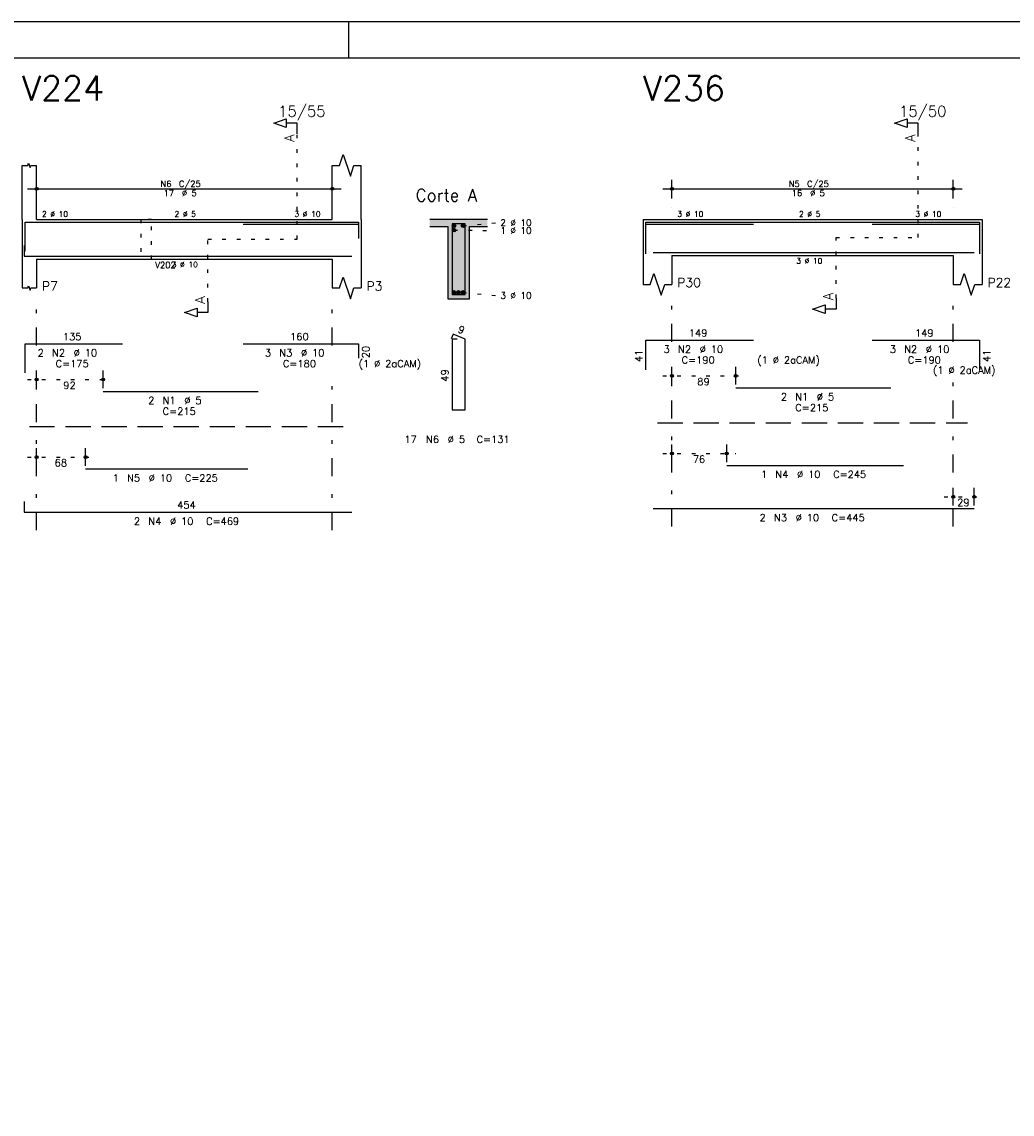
# Model space of a CAD drawing. Extents: x 0 to 84.1, y 0 to 59.4.
# Tile 5 of 6: x 38 to 65.5, y 29.1 to 59.4. Entities that reach past the tile are written whole.
import ezdxf

# ---------------------------------------------------------------- set-up
doc = ezdxf.new("R2010")
doc.units = 0
for name, pattern in [('ESTILO_TQS_0001', [1, 0.7, -0.3]), ('ESTILO_TQS_0002', [0.4, 0.1, -0.3]), ('ESTILO_TQS_0003', [1.5, 0.5, -0.4, 0.1, -0.5])]:
    doc.linetypes.add(name, pattern=pattern)
for name, color, linetype in [('1', 1, 'CONTINUOUS'), ('10', 10, 'CONTINUOUS'), ('2', 2, 'CONTINUOUS'), ('4', 4, 'CONTINUOUS'), ('6', 6, 'CONTINUOUS'), ('7', 7, 'CONTINUOUS')]:
    doc.layers.add(name, color=color, linetype=linetype)
doc.styles.get("Standard").update_dxf_attribs({"font": 'ROMANS.SHX'})

msp = doc.modelspace()

# ---------------------------------------------------------------- linework, layer by layer
at = {"layer": '1', "linetype": 'ESTILO_TQS_0002'}
for p, q in [((45.66833, 53.37), (45.66833, 56.29)), ((62.885, 53.42), (62.885, 56.29)), ((50.01833, 53.625), (51.21333, 53.614)), ((50.26833, 53.745), (51.21333, 53.83)), ((43.19333, 51.635), (43.19333, 53.37)), ((43.19333, 53.37), (45.66833, 53.37)), ((60.61, 51.735), (60.61, 53.42)), ((60.61, 53.42), (62.885, 53.42)), ((50.26833, 51.895), (51.21333, 51.81)), ((38.19333, 49.48), (40.53833, 49.48)), ((55.81, 49.58), (58.08, 49.58)), ((38.19333, 47.33), (40.05333, 47.33)), ((55.81, 47.43), (57.83, 47.43)), ((63.61, 46.23), (64.69, 46.23))]:
    msp.add_line(p, q, dxfattribs=at)
at = {"layer": '1', "linetype": 'ESTILO_TQS_0001'}
for p, q in [((38.24333, 48.175), (47.04333, 48.175)), ((55.66, 48.275), (64.26, 48.275))]:
    msp.add_line(p, q, dxfattribs=at)
at = {"layer": '1', "linetype": 'ESTILO_TQS_0002'}
msp.add_lwpolyline([(41.33333, 53.92), (41.33333, 52.82), (41.63333, 52.82), (41.63333, 53.92), (41.33333, 53.92)], dxfattribs=at)
at = {"layer": '1', "linetype": 'CONTINUOUS'}
for centre in [(50.01833, 53.745), (50.01833, 53.625), (50.26833, 53.745), (50.01833, 51.895), (50.14333, 51.895), (50.26833, 51.895)]:
    msp.add_circle(centre, 0.05, dxfattribs=at)
for points in [[(50.06833, 53.745), (49.99333, 53.788301), (49.971345, 53.762101)], [(50.06833, 53.745), (49.971345, 53.762101), (49.971345, 53.727899)], [(50.06833, 53.745), (49.971345, 53.727899), (49.99333, 53.701699)], [(50.06833, 53.625), (49.99333, 53.668301), (49.971345, 53.642101)], [(50.06833, 53.625), (49.971345, 53.642101), (49.971345, 53.607899)], [(50.06833, 53.625), (49.971345, 53.607899), (49.99333, 53.581699)], [(50.06833, 53.745), (50.027012, 53.79424), (49.99333, 53.788301)], [(50.06833, 53.745), (49.99333, 53.701699), (50.027012, 53.69576)], [(50.06833, 53.625), (50.027012, 53.67424), (49.99333, 53.668301)], [(50.06833, 53.625), (49.99333, 53.581699), (50.027012, 53.57576)], [(50.06833, 53.745), (50.056632, 53.777139), (50.027012, 53.79424)], [(50.06833, 53.745), (50.027012, 53.69576), (50.056632, 53.712861)], [(50.06833, 53.625), (50.056632, 53.657139), (50.027012, 53.67424)], [(50.06833, 53.625), (50.027012, 53.57576), (50.056632, 53.592861)], [(50.06833, 53.745), (50.056632, 53.712861), (50.06833, 53.745)], [(50.06833, 53.625), (50.056632, 53.592861), (50.06833, 53.625)], [(50.31833, 53.745), (50.24333, 53.788301), (50.221345, 53.762101)], [(50.31833, 53.745), (50.221345, 53.762101), (50.221345, 53.727899)], [(50.31833, 53.745), (50.221345, 53.727899), (50.24333, 53.701699)], [(50.31833, 53.745), (50.277012, 53.79424), (50.24333, 53.788301)], [(50.31833, 53.745), (50.24333, 53.701699), (50.277012, 53.69576)], [(50.31833, 53.745), (50.306632, 53.777139), (50.277012, 53.79424)], [(50.31833, 53.745), (50.277012, 53.69576), (50.306632, 53.712861)], [(50.31833, 53.745), (50.306632, 53.712861), (50.31833, 53.745)], [(50.06833, 51.895), (49.99333, 51.938301), (49.971345, 51.912101)], [(50.06833, 51.895), (49.971345, 51.912101), (49.971345, 51.877899)], [(50.06833, 51.895), (49.971345, 51.877899), (49.99333, 51.851699)], [(50.06833, 51.895), (50.027012, 51.94424), (49.99333, 51.938301)], [(50.06833, 51.895), (49.99333, 51.851699), (50.027012, 51.84576)], [(50.06833, 51.895), (50.056632, 51.927139), (50.027012, 51.94424)], [(50.06833, 51.895), (50.027012, 51.84576), (50.056632, 51.862861)], [(50.06833, 51.895), (50.056632, 51.862861), (50.06833, 51.895)], [(50.19333, 51.895), (50.11833, 51.938301), (50.096345, 51.912101)], [(50.19333, 51.895), (50.096345, 51.912101), (50.096345, 51.877899)], [(50.19333, 51.895), (50.096345, 51.877899), (50.11833, 51.851699)], [(50.19333, 51.895), (50.152012, 51.94424), (50.11833, 51.938301)], [(50.19333, 51.895), (50.11833, 51.851699), (50.152012, 51.84576)], [(50.19333, 51.895), (50.181632, 51.927139), (50.152012, 51.94424)], [(50.19333, 51.895), (50.152012, 51.84576), (50.181632, 51.862861)], [(50.19333, 51.895), (50.181632, 51.862861), (50.19333, 51.895)], [(50.31833, 51.895), (50.24333, 51.938301), (50.221345, 51.912101)], [(50.31833, 51.895), (50.221345, 51.912101), (50.221345, 51.877899)], [(50.31833, 51.895), (50.221345, 51.877899), (50.24333, 51.851699)], [(50.31833, 51.895), (50.277012, 51.94424), (50.24333, 51.938301)], [(50.31833, 51.895), (50.24333, 51.851699), (50.277012, 51.84576)], [(50.31833, 51.895), (50.306632, 51.927139), (50.277012, 51.94424)], [(50.31833, 51.895), (50.277012, 51.84576), (50.306632, 51.862861)], [(50.31833, 51.895), (50.306632, 51.862861), (50.31833, 51.895)]]:
    msp.add_solid(points, dxfattribs=at)
at = {"layer": '10', "linetype": 'CONTINUOUS'}
for points in [[(49.34333, 53.92), (49.34333, 53.72), (49.84333, 53.72)], [(49.34333, 53.92), (49.84333, 53.72), (50.94333, 53.92)], [(49.84333, 53.72), (50.44333, 53.72), (50.94333, 53.92)], [(49.84333, 51.72), (50.44333, 51.72), (49.84333, 53.72)], [(50.44333, 51.72), (50.44333, 53.72), (49.84333, 53.72)], [(50.44333, 53.72), (50.94333, 53.72), (50.94333, 53.92)]]:
    msp.add_solid(points, dxfattribs=at)
at = {"layer": '2', "linetype": 'CONTINUOUS'}
for p, q in [((84.100006, 59.400002), (0, 59.400002)), ((47.100006, 58.400002), (47.100006, 59.400002)), ((38.04333, 53.92), (38.04333, 55.42)), ((38.44333, 53.92), (38.44333, 55.42)), ((46.64333, 53.92), (46.64333, 55.42)), ((47.44333, 53.92), (47.44333, 55.42)), ((38.44333, 54.5), (38.44333, 55.02)), ((46.64333, 54.5), (46.64333, 55.02)), ((56.06, 54.5), (56.06, 55.02)), ((63.86, 54.5), (63.86, 55.02)), ((38.19333, 54.77), (46.89333, 54.77)), ((55.81, 54.77), (64.11, 54.77)), ((38.44333, 54.25), (38.44333, 54.25)), ((46.64333, 54.25), (46.64333, 54.25)), ((56.06, 54.25), (56.06, 54.25)), ((63.86, 54.25), (63.86, 54.25)), ((38.04333, 53.92), (38.04333, 52.82)), ((38.44333, 53.92), (46.64333, 53.92)), ((47.44333, 53.92), (47.44333, 52.82)), ((50.94333, 53.92), (49.34333, 53.92)), ((49.34333, 53.72), (49.84333, 53.72)), ((49.84333, 53.72), (49.84333, 51.72)), ((50.44333, 51.72), (50.44333, 53.72)), ((50.44333, 53.72), (50.94333, 53.72)), ((55.26, 53.92), (55.26, 52.92)), ((55.26, 53.92), (56.06, 53.92)), ((56.06, 53.92), (63.86, 53.92)), ((63.86, 53.92), (64.66, 53.92)), ((64.66, 53.92), (64.66, 52.92)), ((38.04333, 52.82), (38.04333, 52.02)), ((38.44333, 52.82), (46.64333, 52.82)), ((38.44333, 52.82), (38.44333, 52.02)), ((46.64333, 52.82), (46.64333, 52.02)), ((47.44333, 52.82), (47.44333, 52.02)), ((55.26, 52.92), (55.26, 52.12)), ((56.06, 52.92), (63.86, 52.92)), ((56.06, 52.92), (56.06, 52.12)), ((63.86, 52.92), (63.86, 52.12)), ((64.66, 52.92), (64.66, 52.12)), ((49.84333, 51.72), (50.44333, 51.72)), ((38.44333, 49.24), (38.44333, 49.73)), ((40.28833, 49.24), (40.28833, 49.73)), ((56.06, 49.34), (56.06, 49.83)), ((57.83, 49.34), (57.83, 49.83)), ((38.44333, 49.14), (38.44333, 49.14)), ((40.28833, 49.14), (40.28833, 49.14)), ((56.06, 49.24), (56.06, 49.24)), ((57.83, 49.24), (57.83, 49.24)), ((38.44333, 47.09), (38.44333, 47.58)), ((39.80333, 47.09), (39.80333, 47.58)), ((56.06, 47.19), (56.06, 47.68)), ((57.58, 47.19), (57.58, 47.68)), ((38.44333, 46.99), (38.44333, 46.99)), ((39.80333, 46.99), (39.80333, 46.99)), ((56.06, 47.09), (56.06, 47.09)), ((57.58, 47.09), (57.58, 47.09)), ((63.86, 45.99), (63.86, 46.48)), ((64.44, 45.99), (64.44, 46.48)), ((63.86, 45.89), (63.86, 45.89)), ((64.44, 45.89), (64.44, 45.89))]:
    msp.add_line(p, q, dxfattribs=at)
at = {"layer": '2', "linetype": 'ESTILO_TQS_0003'}
for p, q in [((38.44333, 50.422), (38.44333, 51.67)), ((46.64333, 50.422), (46.64333, 51.67)), ((56.06, 50.522), (56.06, 51.72)), ((63.86, 50.522), (63.86, 51.72)), ((56.06, 45.4), (56.06, 49.718)), ((63.86, 45.4), (63.86, 49.718)), ((38.44333, 45.3), (38.44333, 49.618)), ((46.64333, 45.3), (46.64333, 49.618))]:
    msp.add_line(p, q, dxfattribs=at)
at = {"layer": '2', "linetype": 'CONTINUOUS'}
for points in [[(83.100006, 1), (2.5, 1), (2.5, 58.400002), (83.100006, 58.400002), (83.100006, 1)], [(45.66833, 56.29), (45.66833, 56.59), (45.36833, 56.59), (45.36833, 56.47), (45.01833, 56.59), (45.36833, 56.71), (45.36833, 56.59)], [(62.885, 56.29), (62.885, 56.59), (62.585, 56.59), (62.585, 56.47), (62.235, 56.59), (62.585, 56.71), (62.585, 56.59)], [(38.04333, 55.42), (38.20333, 55.42), (38.22333, 55.48), (38.26333, 55.36), (38.28333, 55.42), (38.44333, 55.42)], [(46.64333, 55.42), (46.84333, 55.42), (46.94333, 55.72), (47.14333, 55.12), (47.24333, 55.42), (47.44333, 55.42)], [(55.26, 52.12), (55.46, 52.12), (55.56, 52.42), (55.76, 51.82), (55.86, 52.12), (56.06, 52.12)], [(63.86, 52.12), (64.06, 52.12), (64.16, 52.42), (64.36, 51.82), (64.46, 52.12), (64.66, 52.12)], [(46.64333, 52.02), (46.84333, 52.02), (46.94333, 52.32), (47.14333, 51.72), (47.24333, 52.02), (47.44333, 52.02)], [(38.04333, 52.02), (38.20333, 52.02), (38.22333, 52.08), (38.26333, 51.96), (38.28333, 52.02), (38.44333, 52.02)], [(43.19333, 51.635), (43.19333, 51.335), (42.89333, 51.335), (42.89333, 51.215), (42.54333, 51.335), (42.89333, 51.455), (42.89333, 51.335)], [(60.61, 51.735), (60.61, 51.435), (60.31, 51.435), (60.31, 51.315), (59.96, 51.435), (60.31, 51.555), (60.31, 51.435)]]:
    msp.add_lwpolyline(points, dxfattribs=at)
for centre, radius in [((38.44333, 54.77), 0.041625), ((38.44333, 54.77), 0.02075), ((46.64333, 54.77), 0.041625), ((46.64333, 54.77), 0.02075), ((56.06, 54.77), 0.041625), ((56.06, 54.77), 0.02075), ((63.86, 54.77), 0.041625), ((63.86, 54.77), 0.02075), ((38.44333, 49.48), 0.04), ((38.44333, 49.48), 0.02), ((40.28833, 49.48), 0.04), ((40.28833, 49.48), 0.02), ((56.06, 49.58), 0.04), ((56.06, 49.58), 0.02), ((57.83, 49.58), 0.04), ((57.83, 49.58), 0.02), ((38.44333, 47.33), 0.04), ((38.44333, 47.33), 0.02), ((39.80333, 47.33), 0.04), ((39.80333, 47.33), 0.02), ((56.06, 47.43), 0.04), ((56.06, 47.43), 0.02), ((57.58, 47.43), 0.04), ((57.58, 47.43), 0.02), ((63.86, 46.23), 0.04), ((63.86, 46.23), 0.02), ((64.44, 46.23), 0.04), ((64.44, 46.23), 0.02)]:
    msp.add_circle(centre, radius, dxfattribs=at)
at = {"layer": '4', "linetype": 'CONTINUOUS'}
for p, q in [((38.12333, 53.04), (38.12333, 53.84)), ((38.12333, 53.84), (40.82333, 53.84)), ((40.28833, 53.84), (44.58833, 53.84)), ((44.17333, 53.84), (47.37333, 53.84)), ((44.17333, 53.79), (47.37333, 53.79)), ((47.37333, 53.84), (47.37333, 53.44)), ((47.37333, 53.79), (47.37333, 53.39)), ((55.34, 53.02), (55.34, 53.84)), ((55.34, 53.84), (58.32, 53.84)), ((55.34, 52.97), (55.34, 53.79)), ((55.34, 53.79), (58.32, 53.79)), ((57.83, 53.84), (62.13, 53.84)), ((61.61, 53.84), (64.59, 53.84)), ((61.61, 53.79), (64.59, 53.79)), ((64.59, 53.84), (64.59, 53.02)), ((64.59, 53.79), (64.59, 52.97)), ((38.10333, 53.2), (38.10333, 52.9)), ((38.10333, 52.9), (47.18333, 52.9)), ((39.80333, 52.9), (44.30333, 52.9)), ((55.54, 53), (64.44, 53)), ((57.58, 53), (62.48, 53))]:
    msp.add_line(p, q, dxfattribs=at)
msp.add_lwpolyline([(49.96333, 53.8), (49.96333, 51.84), (50.32333, 51.84), (50.32333, 53.8), (49.96333, 53.8)], dxfattribs=at)
at = {"layer": '6', "linetype": 'CONTINUOUS'}
for p, q in [((49.991668, 50.74), (49.937223, 50.61102)), ((50.10333, 50.6), (49.96333, 50.6)), ((49.96333, 50.6), (49.96333, 48.64)), ((50.32333, 50.6), (49.991668, 50.74)), ((50.32333, 48.64), (50.32333, 50.6)), ((38.12333, 49.67), (38.12333, 50.47)), ((38.12333, 50.47), (40.82333, 50.47)), ((44.17333, 50.47), (47.37333, 50.47)), ((47.37333, 50.47), (47.37333, 50.07)), ((55.34, 49.75), (55.34, 50.57)), ((55.34, 50.57), (58.32, 50.57)), ((61.61, 50.57), (64.59, 50.57)), ((64.59, 50.57), (64.59, 49.75)), ((40.28833, 49.15), (44.58833, 49.15)), ((57.83, 49.25), (62.13, 49.25)), ((49.96333, 48.64), (50.32333, 48.64)), ((39.80333, 47), (44.30333, 47)), ((57.58, 47.1), (62.48, 47.1)), ((38.10333, 46.1), (38.10333, 45.8)), ((38.10333, 45.8), (47.18333, 45.8)), ((55.54, 45.9), (64.44, 45.9))]:
    msp.add_line(p, q, dxfattribs=at)

# ---------------------------------------------------------------- texts
at = {"layer": '2', "linetype": 'CONTINUOUS'}
for s, height, p in [('15/55', 0.3, (45.14333, 56.77)), ('15/50', 0.3, (62.36, 56.77)), ('N6', 0.17, (41.88033, 54.821)), ('C/25', 0.17, (42.39033, 54.821)), ('N5', 0.17, (59.297, 54.821)), ('C/25', 0.17, (59.807, 54.821)), ('17', 0.17, (41.96533, 54.566)), ('%%c 5', 0.17, (42.47533, 54.566)), ('Corte A', 0.34, (48.95333, 54.42)), ('16', 0.17, (59.382, 54.566)), ('%%c 5', 0.17, (59.892, 54.566)), ('2 %%c 10', 0.15, (38.59333, 53.995)), ('2 %%c 5', 0.15, (42.26833, 53.995)), ('3 %%c 10', 0.15, (45.59333, 53.995)), ('2 %%c 10', 0.18, (51.30333, 53.74)), ('3 %%c 10', 0.15, (56.21, 53.995)), ('2 %%c 5', 0.15, (59.585, 53.995)), ('3 %%c 10', 0.15, (62.81, 53.995)), ('1 %%c 10', 0.18, (51.30333, 53.524)), ('V202', 0.17, (41.73333, 52.57)), ('3 %%c 10', 0.15, (42.19333, 52.595)), ('3 %%c 10', 0.15, (59.51, 52.695)), ('P7', 0.25, (38.59333, 51.945)), ('P3', 0.25, (47.59333, 51.945)), ('P30', 0.25, (56.21, 52.045)), ('P22', 0.25, (64.81, 52.045)), ('3 %%c 10', 0.18, (51.30333, 51.72)), ('135', 0.2, (39.17333, 50.57)), ('160', 0.2, (45.47333, 50.57)), ('149', 0.2, (56.53, 50.67)), ('149', 0.2, (62.8, 50.67)), ('2', 0.2, (38.47333, 50.12)), ('N2', 0.2, (38.87333, 50.12)), ('%%c 10', 0.2, (39.47333, 50.12)), ('3', 0.2, (44.77333, 50.12)), ('N3', 0.2, (45.17333, 50.12)), ('%%c 10', 0.2, (45.77333, 50.12)), ('3', 0.2, (55.83, 50.22)), ('N2', 0.2, (56.23, 50.22)), ('%%c 10', 0.2, (56.83, 50.22)), ('3', 0.2, (62.1, 50.22)), ('N2', 0.2, (62.5, 50.22)), ('%%c 10', 0.2, (63.1, 50.22)), ('C=175', 0.2, (38.97333, 49.82)), ('C=180', 0.2, (45.27333, 49.82)), ('(1 %%c 2aCAM)', 0.2, (47.37333, 49.82)), ('C=190', 0.2, (56.33, 49.92)), ('(1 %%c 2aCAM)', 0.2, (58.43, 49.92)), ('C=190', 0.2, (62.6, 49.92)), ('(1 %%c 2aCAM)', 0.2, (63.3, 49.64)), ('92', 0.2, (39.18583, 49.22)), ('89', 0.2, (56.765, 49.32)), ('2', 0.2, (59.08, 48.9)), ('N1', 0.2, (59.48, 48.9)), ('%%c 5', 0.2, (60.08, 48.9)), ('2', 0.2, (41.53833, 48.8)), ('N1', 0.2, (41.93833, 48.8)), ('%%c 5', 0.2, (42.53833, 48.8)), ('C=215', 0.2, (59.48, 48.6)), ('C=215', 0.2, (41.93833, 48.5)), ('17', 0.2, (48.64333, 47.72)), ('N6', 0.2, (49.24333, 47.72)), ('%%c 5', 0.2, (49.84333, 47.72)), ('C=131', 0.2, (50.64333, 47.72)), ('68', 0.2, (38.94333, 47.07)), ('76', 0.2, (56.64, 47.17)), ('%%c 10', 0.2, (59.53, 46.75)), ('1', 0.2, (40.55333, 46.65)), ('N5', 0.2, (40.95333, 46.65)), ('%%c 10', 0.2, (41.55333, 46.65)), ('C=225', 0.2, (42.55333, 46.65)), ('1', 0.2, (58.53, 46.75)), ('N4', 0.2, (58.93, 46.75)), ('C=245', 0.2, (60.53, 46.75)), ('454', 0.2, (42.34333, 45.9)), ('29', 0.2, (63.97, 45.97)), ('2', 0.2, (58.49, 45.55)), ('N3', 0.2, (58.89, 45.55)), ('%%c 10', 0.2, (59.49, 45.55)), ('C=445', 0.2, (60.49, 45.55)), ('2', 0.2, (41.14333, 45.45)), ('N4', 0.2, (41.54333, 45.45)), ('%%c 10', 0.2, (42.14333, 45.45)), ('C=469', 0.2, (43.14333, 45.45))]:
    msp.add_text(s, height=height, dxfattribs=at).set_placement(p)
for s, height, rotation, p in [('A', 0.272, 90, (45.58673, 56.0724)), ('A', 0.272, 90, (62.8034, 56.0724)), ('A', 0.272, 90, (43.11173, 51.5806)), ('A', 0.272, 90, (60.5284, 51.6806)), ('9', 0.2, 337.11462, (50.104259, 50.801017)), ('20', 0.2, 90, (47.67333, 50.07)), ('41', 0.2, 90, (55.24, 49.96)), ('41', 0.2, 90, (64.89, 49.96)), ('49', 0.2, 90, (49.86333, 49.42))]:
    msp.add_text(s, height=height, rotation=rotation, dxfattribs=at).set_placement(p)
at = {"layer": '7', "linetype": 'CONTINUOUS'}
for s, p in [('V224', (38.04333, 57.22)), ('V236', (55.26, 57.22))]:
    msp.add_text(s, height=0.68, dxfattribs=at).set_placement(p)

doc.saveas('drawing.dxf')
